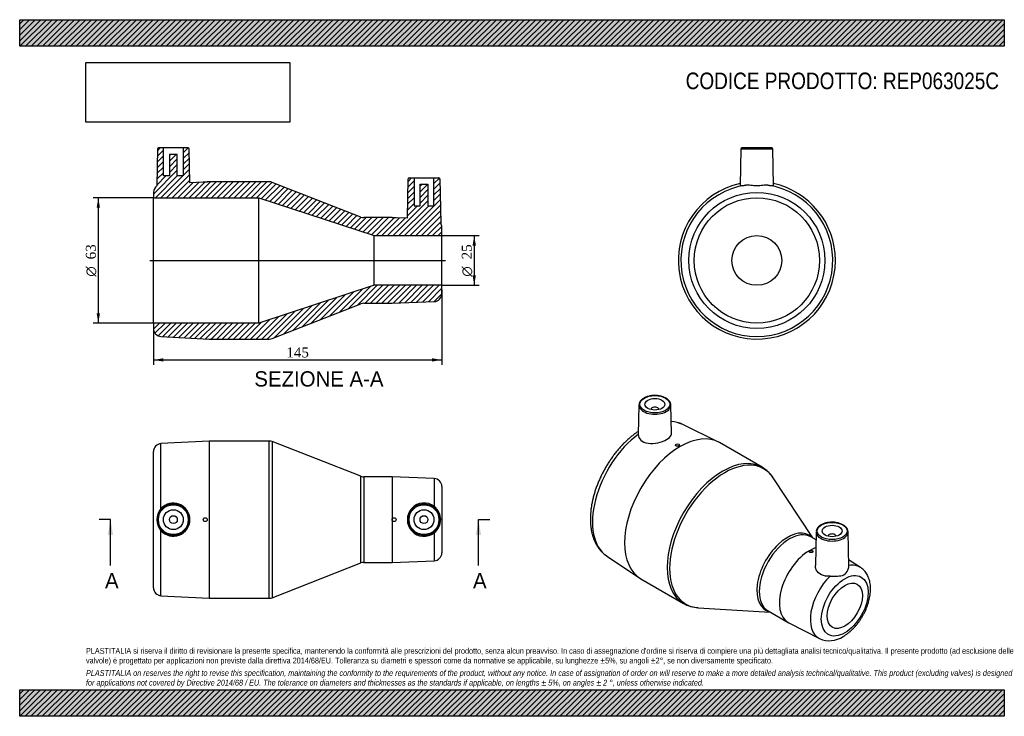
# Model space of a CAD drawing. Header units: millimetres. Extents: x 0 to 495, y 0 to 350.
import ezdxf
from ezdxf.enums import TextEntityAlignment as Align
from ezdxf.lldxf.tags import DXFTag

# ---------------------------------------------------------------- set-up
doc = ezdxf.new("R2010")
doc.units = ezdxf.units.MM
doc.header["$LTSCALE"] = 1.666667
for name, color, linetype in [('Default', 7, 'Continuous'), ('DV4_Default', 7, 'Continuous'), ('REP063025C', 7, 'Continuous')]:
    doc.layers.add(name, color=color, linetype=linetype)
doc.styles.add('SEACAD_Solid_Edge_ANSI', font='seans.ttf')
doc.styles.add('SEACAD_Solid_Edge_ANSI1_Symbols', font='semeca1.ttf')
doc.styles.add('SEACAD_Times_New_Roman', font='times.ttf')
tags = doc.linetypes.add('CENTER2', pattern=[28.575, 19.05, -3.175, 3.175, -3.175]).pattern_tags.tags
tags[10:11] = [DXFTag(74, 4), DXFTag(75, 0), DXFTag(340, '0'), DXFTag(46, 0.0), DXFTag(50, 0.0), DXFTag(44, 0.0), DXFTag(45, 0.0)]
tags[8:9] = [DXFTag(74, 4), DXFTag(75, 0), DXFTag(340, '0'), DXFTag(46, 0.0), DXFTag(50, 0.0), DXFTag(44, 0.0), DXFTag(45, 0.0)]
tags[6:7] = [DXFTag(74, 4), DXFTag(75, 0), DXFTag(340, '0'), DXFTag(46, 0.0), DXFTag(50, 0.0), DXFTag(44, 0.0), DXFTag(45, 0.0)]
tags[4:5] = [DXFTag(74, 4), DXFTag(75, 0), DXFTag(340, '0'), DXFTag(46, 0.0), DXFTag(50, 0.0), DXFTag(44, 0.0), DXFTag(45, 0.0)]
doc.dimstyles.new('ANSImm', dxfattribs={"dimtxt": 5, "dimasz": 5, "dimexe": 2.5, "dimexo": 0, "dimgap": 1.25, "dimtad": 1, "dimdsep": 46, "dimtxsty": 'SEACAD_Times_New_Roman', "dimblk1": '_SE_FILLED', "dimblk2": '_SE_FILLED', "dimsah": 1, "dimcen": 2.5, "dimazin": 0, "dimtfac": 0.85, "dimtdec": 3, "dimtofl": 0, "dimtmove": 0, "dimatfit": 3, "dimfxl": 1, "dimarcsym": 0})
picture_1 = doc.add_image_def('image1.jpg', size_in_pixel=(4302, 1260))

# ---------------------------------------------------------------- blocks, each defined once
blk = doc.blocks.new('SE')
at = {"layer": 'REP063025C', "color": 7, "linetype": 'Continuous'}
for p, q in [((95.25, 138.3), (71.04, 137)), ((71.04, 104.34), (71.04, 137)), ((95.25, 138.3), (95.25, 59.3)), ((125.49, 138.3), (95.25, 138.3)), ((125.49, 59.3), (125.49, 138.3)), ((126.95, 138.03), (126.95, 59.58)), ((171.55, 120.58), (126.95, 138.03)), ((67.25, 64.59), (67.25, 133.01)), ((171.55, 77.03), (171.55, 120.58)), ((173, 120.3), (173, 77.3)), ((187.25, 120.3), (173, 120.3)), ((187.25, 120.3), (187.25, 77.3)), ((208.41, 119.45), (187.25, 120.3)), ((208.41, 119.45), (208.41, 105.41)), ((212.25, 115.46), (212.25, 82.14)), ((71.04, 60.6), (71.04, 93.26)), ((208.41, 92.19), (208.41, 78.15)), ((126.95, 59.58), (171.55, 77.03)), ((173, 77.3), (187.25, 77.3)), ((187.25, 77.3), (208.41, 78.15)), ((71.04, 60.6), (95.25, 59.3)), ((95.25, 59.3), (125.49, 59.3))]:
    blk.add_line(p, q, dxfattribs=at)
for centre, radius in [((77.25, 98.8), 8.01), ((77.25, 98.8), 7.51), ((203.25, 98.8), 8.01), ((203.25, 98.8), 7.51), ((77.25, 98.8), 5), ((77.25, 98.8), 2), ((93.25, 98.8), 1), ((188.25, 98.8), 1), ((203.25, 98.8), 5), ((203.25, 98.8), 2)]:
    blk.add_circle(centre, radius, dxfattribs=at)
for centre, radius, start, end in [((71.25, 133.01), 4, 93.0665, 180), ((125.49, 134.3), 4, 68.6294, 90), ((173, 124.3), 4, 248.6294, 270), ((208.25, 115.46), 4, 0, 87.7094), ((77.23, 98.8), 8.31, 138.1857, 221.8143), ((77.24, 98.8), 8.32, 221.7806, 138.2194), ((203.27, 98.8), 8.37, 52.0997, 307.9003), ((203.27, 98.8), 8.37, 307.853, 52.147), ((208.25, 82.14), 4, 272.2906, 0), ((173, 73.3), 4, 90, 111.3706), ((71.25, 64.59), 4, 180, 266.9335), ((125.49, 63.3), 4, 270, 291.3706)]:
    blk.add_arc(centre, radius, start, end, dxfattribs=at)
blk = doc.blocks.new('SE1')
at = {"layer": 'REP063025C', "color": 7, "linetype": 'Continuous'}
for p, q in [((311.33, 156.43), (311.01, 141.54)), ((317.34, 154.16), (317.34, 154.13)), ((321.34, 154.13), (321.34, 154.16)), ((327.65, 142.04), (327.34, 156.43)), ((351.05, 137.91), (333.31, 146.66)), ((329.65, 136.36), (329.65, 136.24)), ((331.65, 136.3), (331.65, 136.36)), ((373.2, 125.15), (351.81, 137.5)), ((398.78, 89.6), (378.75, 119.86)), ((400.34, 88.7), (397.79, 90.17)), ((400.42, 92.74), (400.06, 75.81)), ((406.43, 90.47), (406.43, 90.44)), ((410.43, 90.44), (410.43, 90.47)), ((416.81, 75.31), (416.44, 92.74)), ((295.13, 80.53), (311.58, 69.54)), ((396.82, 82.96), (396.82, 82.86)), ((398.82, 82.81), (398.82, 82.96)), ((422.69, 74.81), (416.74, 78.64)), ((312.31, 69.08), (333.7, 56.74)), ((341.06, 54.57), (377.28, 52.36)), ((376.29, 52.93), (386.37, 47.11)), ((386.68, 46.95), (402.05, 39.05))]:
    blk.add_line(p, q, dxfattribs=at)
for centre, radius, start, end in [((325.18, 126.94), 21.31, 67.5604, 83.7495), ((365.02, 110.97), 16.35, 32.7006, 60.1011), ((404.7, 92.28), 4.3, 115.1364, 171.1883), ((341.86, 70.85), 16.28, 239.8602, 267.4651), ((407.08, 50.28), 12.3, 245.8776, 304.0725)]:
    blk.add_arc(centre, radius, start, end, dxfattribs=at)
for centre, major_axis in [((319.34, 156.77), (-7.51, 0)), ((319.34, 156.77), (-5, 0)), ((330.65, 136.36), (-1, 0)), ((408.43, 93.09), (-7.51, 0)), ((408.43, 93.09), (5, 0)), ((397.82, 82.96), (1, 0)), ((414.79, 55.53), (-8.33, -14.43)), ((414.79, 55.53), (-6.25, -10.83))]:
    blk.add_ellipse(centre, major_axis=major_axis, ratio=0.57735, dxfattribs=at)
for centre, major_axis, start_param, end_param in [((319.34, 156.37), (8.01, 0), 3.12925, 6.283185), ((319.34, 156.37), (8.01, 0), 3.104925, 3.12925), ((319.34, 154.16), (-2, 0), 3.112862, 6.283185), ((319.34, 154.16), (-2, 0), 0, 0.02873), ((319.34, 156.37), (8.01, 0), 0.012343, 0.035085), ((319.34, 156.37), (8.01, 0), 0, 0.012343), ((332.06, 103.29), (-19.75, -34.21), 3.141593, 6.283185), ((314.94, 113.18), (19.1, 33.08), 0.03789, 0.300931), ((314.94, 113.18), (19.1, 33.08), 0.930985, 3.103703), ((353.45, 90.94), (19.75, 34.21), 0.000851, 3.140471), ((354.48, 90.35), (-19.61, -33.97), 2.861241, 6.283185), ((386.01, 72.14), (10.89, 18.86), 0, 3.300697), ((387.04, 71.55), (-10.75, -18.62), 3.141593, 6.283185), ((386.01, 72.14), (10.89, 18.86), 6.124081, 6.283185), ((408.43, 92.68), (8.01, 0), 3.12925, 6.283185), ((408.43, 92.68), (8.01, 0), 3.09052, 3.12925), ((408.43, 90.47), (2, 0), 0, 3.170323), ((408.43, 90.47), (2, 0), 6.254455, 6.283185), ((408.43, 92.68), (8.01, 0), 0.012343, 0.028833), ((408.43, 92.68), (8.01, 0), 0, 0.012343), ((397.12, 65.73), (-10.75, -18.62), 3.719339, 3.901046), ((397.12, 65.73), (-10.75, -18.62), 3.942744, 6.283185), ((412.08, 57.09), (-10.33, -17.89), 3.113397, 3.597742), ((412.08, 57.09), (-10.33, -17.89), 4.25259, 6.311313), ((354.48, 90.35), (-19.61, -33.97), 0, 0.280352), ((397.12, 65.73), (-10.75, -18.62), 0, 0.028288)]:
    blk.add_ellipse(centre, major_axis=major_axis, ratio=0.57735, start_param=start_param, end_param=end_param, dxfattribs=at)
for points, knots in [([(327.33, 156.55), (327.32, 156.71), (327.29, 157.03), (327.12, 157.57), (326.83, 158.13), (326.42, 158.66), (325.92, 159.16), (325.31, 159.62), (324.62, 160.03), (323.84, 160.39), (323, 160.68), (322.11, 160.92), (321.18, 161.08), (320.22, 161.18), (319.25, 161.21), (318.28, 161.17), (317.32, 161.06), (316.4, 160.88), (315.51, 160.64), (314.68, 160.33), (313.92, 159.96), (313.23, 159.54), (312.64, 159.06), (312.14, 158.54), (311.75, 157.98), (311.49, 157.4), (311.35, 156.9), (311.35, 156.64), (311.35, 156.55)], [0, 0, 0, 0, 0.028087, 0.066023, 0.104277, 0.143132, 0.182616, 0.22257, 0.262775, 0.303058, 0.343309, 0.383503, 0.423641, 0.463738, 0.503812, 0.543885, 0.583976, 0.624105, 0.664294, 0.704565, 0.744935, 0.785406, 0.825948, 0.866424, 0.906626, 0.946288, 0.985227, 1, 1, 1, 1]), ([(311.04, 143.21), (310.93, 143.14), (310.29, 142.71), (309.16, 141.9), (307.64, 140.71), (306.15, 139.44), (304.69, 138.09), (303.26, 136.67), (301.87, 135.17), (300.53, 133.61), (299.22, 131.99), (297.97, 130.31), (296.76, 128.58), (295.62, 126.81), (294.53, 124.99), (293.5, 123.14), (292.53, 121.26), (291.64, 119.35), (290.81, 117.43), (290.05, 115.49), (289.37, 113.54), (288.77, 111.59), (288.25, 109.64), (287.81, 107.7), (287.45, 105.78), (287.18, 103.87), (287, 101.98), (286.9, 100.13), (286.9, 98.3), (286.98, 96.52), (287.16, 94.79), (287.44, 93.11), (287.8, 91.49), (288.26, 89.94), (288.82, 88.46), (289.46, 87.06), (290.18, 85.75), (290.99, 84.52), (291.88, 83.4), (292.84, 82.37), (293.86, 81.46), (294.67, 80.83), (295.1, 80.56), (295.17, 80.52)], [0.0327323, 0.0327323, 0.0327323, 0.0327323, 0.0381731, 0.0630336, 0.0878716, 0.1126806, 0.1374577, 0.1622026, 0.1869169, 0.2116032, 0.2362655, 0.2609077, 0.2855346, 0.3101508, 0.3347615, 0.3593716, 0.3839854, 0.4086071, 0.4332419, 0.4578948, 0.482571, 0.5072754, 0.5320124, 0.5567864, 0.5816005, 0.6064569, 0.631356, 0.6562955, 0.6812694, 0.706267, 0.7312661, 0.7562368, 0.781143, 0.8059407, 0.8305808, 0.8550139, 0.8791966, 0.9030985, 0.9267077, 0.9500338, 0.973107, 0.9959758, 1, 1, 1, 1]), ([(311.01, 141.54), (310.99, 140.55), (311.41, 139.58), (313.09, 137.99), (314.42, 137.42), (317.46, 136.98), (319.2, 137.1), (322.46, 137.8), (324.02, 138.39), (326.4, 139.76), (327.21, 140.53), (327.61, 141.55), (327.66, 141.8), (327.65, 142.04)], [0.0091675, 0.0091675, 0.0091675, 0.0091675, 0.125, 0.125, 0.25, 0.25, 0.375, 0.375, 0.5, 0.5, 0.625, 0.625, 0.6650059, 0.6650059, 0.6650059, 0.6650059]), ([(331.65, 136.3), (331.65, 136.24), (331.63, 136.18), (331.6, 136.12), (331.56, 136.07), (331.5, 136.01), (331.44, 135.96), (331.37, 135.91), (331.28, 135.86), (331.19, 135.83), (331.09, 135.79), (330.99, 135.76), (330.88, 135.75), (330.77, 135.73), (330.66, 135.72), (330.55, 135.72), (330.43, 135.72), (330.32, 135.73), (330.22, 135.76), (330.12, 135.78), (330.03, 135.81), (329.95, 135.85), (329.87, 135.89), (329.8, 135.94), (329.75, 136), (329.7, 136.05), (329.67, 136.11), (329.66, 136.17), (329.65, 136.19), (329.65, 136.21), (329.65, 136.24)], [0, 0, 0, 0, 0.0536525, 0.0536525, 0.0536525, 0.1073123, 0.1073123, 0.1073123, 0.1608679, 0.1608679, 0.1608679, 0.2143677, 0.2143677, 0.2143677, 0.267948, 0.267948, 0.267948, 0.3216774, 0.3216774, 0.3216774, 0.3755108, 0.3755108, 0.3755108, 0.429346, 0.429346, 0.429346, 0.4831136, 0.4831136, 0.4831136, 0.5014814, 0.5014814, 0.5014814, 0.5014814]), ([(416.43, 92.83), (416.43, 92.84), (416.44, 93.03), (416.35, 93.45), (416.15, 94.02), (415.83, 94.58), (415.4, 95.1), (414.87, 95.59), (414.24, 96.04), (413.53, 96.44), (412.73, 96.78), (411.88, 97.06), (410.97, 97.28), (410.03, 97.43), (409.07, 97.51), (408.1, 97.52), (407.13, 97.46), (406.18, 97.33), (405.27, 97.14), (404.4, 96.88), (403.58, 96.55), (403.13, 96.32), (402.87, 96.18)], [0, 0, 0, 0, 0.002377, 0.052583, 0.102815, 0.153591, 0.205202, 0.25761, 0.310566, 0.36379, 0.417067, 0.470289, 0.523434, 0.576508, 0.629534, 0.682537, 0.735546, 0.788583, 0.841678, 0.894861, 0.948159, 1, 1, 1, 1]), ([(398.82, 82.81), (398.82, 82.81), (398.82, 82.81), (398.82, 82.81), (398.82, 82.75), (398.8, 82.68), (398.77, 82.62), (398.73, 82.56), (398.67, 82.5), (398.6, 82.45), (398.53, 82.4), (398.45, 82.36), (398.35, 82.32), (398.26, 82.29), (398.15, 82.26), (398.04, 82.25), (397.93, 82.24), (397.82, 82.23), (397.71, 82.24), (397.6, 82.25), (397.49, 82.27), (397.39, 82.3), (397.29, 82.33), (397.19, 82.37), (397.11, 82.42), (397.03, 82.47), (396.97, 82.53), (396.92, 82.59), (396.87, 82.66), (396.84, 82.73), (396.83, 82.79), (396.83, 82.82), (396.82, 82.84), (396.82, 82.86)], [0.374911, 0.374911, 0.374911, 0.374911, 0.374988, 0.374988, 0.374988, 0.4286592, 0.4286592, 0.4286592, 0.4823299, 0.4823299, 0.4823299, 0.5360055, 0.5360055, 0.5360055, 0.5896801, 0.5896801, 0.5896801, 0.6433555, 0.6433555, 0.6433555, 0.6970164, 0.6970164, 0.6970164, 0.7506534, 0.7506534, 0.7506534, 0.8043139, 0.8043139, 0.8043139, 0.8580694, 0.8580694, 0.8580694, 0.8748302, 0.8748302, 0.8748302, 0.8748302]), ([(407.41, 70.37), (405.87, 70.26), (404.35, 70.45), (401.92, 71.59), (400.99, 72.55), (400.19, 74.35), (400.04, 75.08), (400.06, 75.81)], [0, 0, 0, 0, 0.125, 0.125, 0.25, 0.25, 0.3272478, 0.3272478, 0.3272478, 0.3272478]), ([(407.41, 70.37), (408.68, 70.47), (409.99, 70.44), (412.36, 70.5), (413.46, 70.57), (415.27, 71.62), (415.94, 72.55), (416.66, 74.12), (416.82, 74.8), (416.81, 75.32)], [0, 0, 0, 0, 0.25, 0.25, 0.5, 0.5, 0.75, 0.75, 0.9400763, 0.9400763, 0.9400763, 0.9400763]), ([(413.97, 40.1), (414.2, 40.24), (414.78, 40.58), (415.79, 41.27), (416.93, 42.14), (418.04, 43.11), (419.11, 44.15), (420.14, 45.26), (421.12, 46.44), (422.05, 47.67), (422.92, 48.96), (423.74, 50.29), (424.48, 51.65), (425.17, 53.05), (425.78, 54.47), (426.31, 55.9), (426.77, 57.35), (427.14, 58.8), (427.43, 60.25), (427.63, 61.69), (427.74, 63.11), (427.75, 64.5), (427.67, 65.87), (427.47, 67.19), (427.18, 68.45), (426.78, 69.65), (426.29, 70.77), (425.7, 71.8), (425.03, 72.73), (424.28, 73.56), (423.48, 74.27), (422.97, 74.61), (422.69, 74.8)], [0, 0, 0, 0, 0.018924, 0.053574, 0.08817, 0.122705, 0.15715, 0.1915, 0.225762, 0.259951, 0.294089, 0.3282, 0.362309, 0.396438, 0.430609, 0.464849, 0.499185, 0.53364, 0.568236, 0.602985, 0.637889, 0.672926, 0.708038, 0.743088, 0.777916, 0.812331, 0.846147, 0.879232, 0.911533, 0.94309, 0.974009, 1, 1, 1, 1])]:
    blk.add_open_spline(points, degree=3, knots=knots, dxfattribs=at)
blk = doc.blocks.new('SE2')
at = {"layer": 'REP063025C', "color": 7, "linetype": 'Continuous'}
for p, q in [((362.6, 285.05), (362.27, 266.67)), ((362.6, 285.05), (378.61, 285.05)), ((378.11, 285.54), (363.1, 285.54)), ((378.93, 266.67), (378.61, 285.05))]:
    blk.add_line(p, q, dxfattribs=at)
for radius in [34.21, 31.5, 12.5]:
    blk.add_circle((370.6, 229.04), radius, dxfattribs=at)
for centre, radius, start, end in [((363.1, 285.04), 0.5, 90, 179), ((378.11, 285.04), 0.5, 1, 90), ((370.6, 229.04), 39.5, 102.1478, 0), ((370.6, 229.04), 39.5, 0, 77.8522), ((370.6, 229.04), 38.2, 98.3415, 81.6585)]:
    blk.add_arc(centre, radius, start, end, dxfattribs=at)
for points, knots in [([(362.28, 266.67), (362.28, 266.63), (362.35, 266.61), (362.9, 266.61), (363.81, 266.72), (365.06, 266.84)], [0.8258396, 0.8258396, 0.8258396, 0.8258396, 0.875, 0.875, 1, 1, 1, 1]), ([(376.15, 266.84), (375.38, 266.92), (374.5, 266.82), (372.62, 266.61), (371.61, 266.5), (369.6, 266.5), (368.58, 266.61), (366.7, 266.82), (365.83, 266.92), (365.06, 266.84)], [0, 0, 0, 0, 0.25, 0.25, 0.5, 0.5, 0.75, 0.75, 1, 1, 1, 1]), ([(376.15, 266.84), (377.41, 266.72), (378.3, 266.61), (378.85, 266.61), (378.93, 266.63), (378.93, 266.67)], [0, 0, 0, 0, 0.125, 0.125, 0.1742105, 0.1742105, 0.1742105, 0.1742105])]:
    blk.add_open_spline(points, degree=3, knots=knots, dxfattribs=at)
blk = doc.blocks.new('SE4')
at = {"color": 7, "linetype": 'Continuous', "style": 'SEACAD_Solid_Edge_ANSI'}
blk.add_text('A', height=7.67, dxfattribs=at).set_placement((42.9, 71.97), align=Align.TOP_LEFT)
blk = doc.blocks.new('SE5')
at = {"color": 7, "linetype": 'Continuous', "style": 'SEACAD_Solid_Edge_ANSI'}
blk.add_text('A', height=7.67, dxfattribs=at).set_placement((227.89, 71.97), align=Align.TOP_LEFT)
blk = doc.blocks.new('SEANNOT_GROUP')
at = {"linetype": 'Continuous'}
blk.add_hatch(color=7, dxfattribs=at).paths.add_polyline_path([(46.94, 91.13), (45.66, 98.8), (44.38, 91.13)])
at = {"color": 7, "linetype": 'Continuous'}
blk.add_lwpolyline([(45.66, 75.8), (45.66, 98.8)], dxfattribs=at)
blk = doc.blocks.new('SEANNOT_GROUP1')
at = {"linetype": 'Continuous'}
blk.add_hatch(color=7, dxfattribs=at).paths.add_polyline_path([(231.93, 91.13), (230.65, 98.8), (229.37, 91.13)])
at = {"color": 7, "linetype": 'Continuous'}
blk.add_lwpolyline([(230.65, 75.8), (230.65, 98.8)], dxfattribs=at)
blk = doc.blocks.new('SE3')
at = {"layer": 'Default', "color": 7, "linetype": 'CENTER2'}
for p, q in [((45.66, 98.8), (39.91, 98.8)), ((230.65, 98.8), (236.4, 98.8))]:
    blk.add_line(p, q, dxfattribs=at)
at = {"layer": 'Default', "color": 7, "linetype": 'CENTER2', "const_width": 0.0001}
blk.add_lwpolyline([(45.66, 98.8), (230.65, 98.8)], dxfattribs=at)
at = {"layer": 'Default'}
for name in ['SEANNOT_GROUP', 'SEANNOT_GROUP1', 'SE4', 'SE5']:
    blk.add_blockref(name, (0, 0), dxfattribs=at)
blk = doc.blocks.new('SE6')
at = {"layer": 'REP063025C', "linetype": 'Continuous'}
h = blk.add_hatch(dxfattribs=at)
h.set_pattern_fill('LINE', scale=0.62992, angle=45, style=0)
edge = h.paths.add_edge_path()
edge.add_line((72.25, 271.54), (72.25, 285.54))
edge.add_line((72.25, 285.54), (69.74, 285.54))
edge.add_arc((69.74, 285.04), 0.5, 90, 179)
edge.add_line((69.24, 285.05), (68.92, 266.5))
edge.add_arc((71.25, 263.25), 4, 125.6685, 180)
edge.add_line((67.25, 263.25), (67.25, 260.54))
edge.add_line((67.25, 260.54), (120.25, 260.54))
edge.add_line((120.25, 260.54), (178.25, 241.54))
edge.add_line((178.25, 241.54), (212.25, 241.54))
edge.add_line((212.25, 241.54), (212.25, 245.7))
edge.add_arc((208.25, 245.7), 4, 0, 31.8761)
edge.add_line((211.65, 247.81), (211.26, 270.05))
edge.add_arc((210.76, 270.04), 0.5, 1, 90)
edge.add_line((210.76, 270.54), (208.25, 270.54))
edge.add_line((208.25, 270.54), (208.25, 256.54))
edge.add_line((208.25, 256.54), (205.25, 256.54))
edge.add_line((205.25, 256.54), (205.25, 267.34))
edge.add_line((205.25, 267.34), (201.25, 267.34))
edge.add_line((201.25, 267.34), (201.25, 256.54))
edge.add_line((201.25, 256.54), (198.25, 256.54))
edge.add_line((198.25, 256.54), (198.25, 270.54))
edge.add_line((198.25, 270.54), (195.74, 270.54))
edge.add_arc((195.74, 270.04), 0.5, 90, 179)
edge.add_line((195.24, 270.05), (194.89, 250.24))
edge.add_line((194.89, 250.24), (189.25, 250.46))
edge.add_line((189.25, 250.46), (189.25, 250.64))
edge.add_line((189.25, 250.64), (187.25, 250.64))
edge.add_line((187.25, 250.64), (187.25, 250.54))
edge.add_line((187.25, 250.54), (173, 250.54))
edge.add_arc((173, 254.54), 4, 248.6294, 270, ccw=False)
edge.add_line((171.55, 250.82), (126.95, 268.27))
edge.add_arc((125.49, 264.54), 4, 68.6294, 90)
edge.add_line((125.49, 268.54), (95.25, 268.54))
edge.add_line((95.25, 268.54), (94.25, 268.49))
edge.add_line((94.25, 268.49), (94.25, 268.54))
edge.add_line((94.25, 268.54), (92.25, 268.54))
edge.add_line((92.25, 268.54), (92.25, 268.38))
edge.add_line((92.25, 268.38), (85.55, 268.02))
edge.add_line((85.55, 268.02), (85.26, 285.05))
edge.add_arc((84.76, 285.04), 0.5, 1, 90)
edge.add_line((84.76, 285.54), (82.25, 285.54))
edge.add_line((82.25, 285.54), (82.25, 271.54))
edge.add_line((82.25, 271.54), (79.25, 271.54))
edge.add_line((79.25, 271.54), (79.25, 282.34))
edge.add_line((79.25, 282.34), (75.25, 282.34))
edge.add_line((75.25, 282.34), (75.25, 271.54))
edge.add_line((75.25, 271.54), (72.25, 271.54))
h = blk.add_hatch(dxfattribs=at)
h.set_pattern_fill('LINE', scale=0.62992, angle=45, style=0)
edge = h.paths.add_edge_path()
edge.add_line((212.25, 212.38), (212.25, 216.54))
edge.add_line((212.25, 216.54), (178.25, 216.54))
edge.add_line((178.25, 216.54), (120.25, 197.54))
edge.add_line((120.25, 197.54), (67.25, 197.54))
edge.add_line((67.25, 197.54), (67.25, 194.83))
edge.add_arc((71.25, 194.83), 4, 180, 266.9335)
edge.add_line((71.04, 190.84), (95.25, 189.54))
edge.add_line((95.25, 189.54), (125.49, 189.54))
edge.add_arc((125.49, 193.54), 4, 270, 291.3706)
edge.add_line((126.95, 189.82), (171.55, 207.27))
edge.add_arc((173, 203.54), 4, 90, 111.3706, ccw=False)
edge.add_line((173, 207.54), (187.25, 207.54))
edge.add_line((187.25, 207.54), (208.41, 208.39))
edge.add_arc((208.25, 212.38), 4, 272.2906, 360)
at = {"layer": 'DV4_Default', "color": 7, "linetype": 'CENTER2'}
blk.add_line((65.5, 229.04), (214, 229.04), dxfattribs=at)
at = {"layer": 'REP063025C', "color": 7, "linetype": 'Continuous'}
for p, q in [((69.24, 285.05), (68.92, 266.5)), ((72.25, 285.54), (69.74, 285.54)), ((82.25, 285.54), (72.25, 285.54)), ((72.25, 271.54), (72.25, 285.54)), ((75.25, 282.34), (75.25, 271.54)), ((79.25, 282.34), (75.25, 282.34)), ((79.25, 271.54), (79.25, 282.34)), ((82.25, 285.54), (82.25, 271.54)), ((84.76, 285.54), (82.25, 285.54)), ((85.55, 268.02), (85.26, 285.05)), ((75.25, 271.54), (72.25, 271.54)), ((82.25, 271.54), (79.25, 271.54)), ((92.25, 268.38), (85.55, 268.02)), ((92.25, 268.38), (92.25, 268.54)), ((92.25, 268.54), (94.25, 268.54)), ((94.25, 268.54), (94.25, 268.49)), ((95.25, 268.54), (94.25, 268.49)), ((125.49, 268.54), (95.25, 268.54)), ((171.55, 250.82), (126.95, 268.27)), ((194.89, 250.24), (195.24, 270.05)), ((195.74, 270.54), (198.25, 270.54)), ((198.25, 270.54), (208.25, 270.54)), ((198.25, 270.54), (198.25, 256.54)), ((201.25, 267.34), (205.25, 267.34)), ((201.25, 256.54), (201.25, 267.34)), ((205.25, 267.34), (205.25, 256.54)), ((208.25, 270.54), (210.76, 270.54)), ((208.25, 256.54), (208.25, 270.54)), ((211.26, 270.05), (211.65, 247.81)), ((67.25, 263.25), (67.25, 260.54)), ((67.25, 197.54), (67.25, 260.54)), ((67.25, 260.54), (120.25, 260.54)), ((120.25, 197.54), (120.25, 260.54)), ((120.25, 260.54), (178.25, 241.54)), ((198.25, 256.54), (201.25, 256.54)), ((205.25, 256.54), (208.25, 256.54)), ((187.25, 250.54), (173, 250.54)), ((187.25, 250.54), (187.25, 250.64)), ((187.25, 250.64), (189.25, 250.64)), ((189.25, 250.64), (189.25, 250.46)), ((194.89, 250.24), (189.25, 250.46)), ((212.25, 241.54), (212.25, 245.7)), ((178.25, 216.54), (178.25, 241.54)), ((178.25, 241.54), (212.25, 241.54)), ((212.25, 216.54), (212.25, 241.54)), ((178.25, 216.54), (120.25, 197.54)), ((212.25, 216.54), (178.25, 216.54)), ((212.25, 212.38), (212.25, 216.54)), ((187.25, 207.54), (208.41, 208.39)), ((126.95, 189.82), (171.55, 207.27)), ((173, 207.54), (187.25, 207.54)), ((120.25, 197.54), (67.25, 197.54)), ((67.25, 197.54), (67.25, 194.83)), ((71.04, 190.84), (95.25, 189.54)), ((95.25, 189.54), (125.49, 189.54))]:
    blk.add_line(p, q, dxfattribs=at)
for centre, radius, start, end in [((69.74, 285.04), 0.5, 90, 179), ((84.76, 285.04), 0.5, 1, 90), ((125.49, 264.54), 4, 68.6294, 90), ((195.74, 270.04), 0.5, 90, 179), ((210.76, 270.04), 0.5, 1, 90), ((71.25, 263.25), 4, 125.6685, 180), ((173, 254.54), 4, 248.6294, 270), ((208.25, 245.7), 4, 0, 31.8761), ((208.25, 212.38), 4, 272.2906, 0), ((173, 203.54), 4, 90, 111.3706), ((71.25, 194.83), 4, 180, 266.9335), ((125.49, 193.54), 4, 270, 291.3706)]:
    blk.add_arc(centre, radius, start, end, dxfattribs=at)
blk = doc.blocks.new('GDimGGroup')
at = {"layer": 'Default', "linetype": 'Continuous'}
for points in [[(38.69, 255.54), (40.35, 255.54), (39.52, 260.54)], [(38.69, 202.54), (39.52, 197.54), (40.35, 202.54)]]:
    blk.add_hatch(color=7, dxfattribs=at).paths.add_polyline_path(points)
at = {"layer": 'Default', "color": 7, "linetype": 'Continuous'}
for p, q in [((67.25, 260.54), (37.02, 260.54)), ((39.52, 260.54), (39.52, 197.54)), ((67.25, 197.54), (37.02, 197.54))]:
    blk.add_line(p, q, dxfattribs=at)
for s, style, p in [('63', 'SEACAD_Times_New_Roman', (33.27, 229.6)), ('O', 'SEACAD_Solid_Edge_ANSI1_Symbols', (33.27, 220.9))]:
    blk.add_text(s, height=5, rotation=90, dxfattribs=dict(at, style=style)).set_placement(p, align=Align.TOP_LEFT)
blk = doc.blocks.new('GDimGGroup1')
at = {"layer": 'Default', "linetype": 'Continuous'}
for points in [[(229.35, 236.54), (228.51, 241.54), (227.68, 236.54)], [(229.35, 221.54), (227.68, 221.54), (228.51, 216.54)]]:
    blk.add_hatch(color=7, dxfattribs=at).paths.add_polyline_path(points)
at = {"layer": 'Default', "color": 7, "linetype": 'Continuous'}
for p, q in [((212.25, 241.54), (231.01, 241.54)), ((228.51, 241.54), (228.51, 216.54)), ((212.25, 216.54), (231.01, 216.54))]:
    blk.add_line(p, q, dxfattribs=at)
for s, style, p in [('25', 'SEACAD_Times_New_Roman', (222.26, 229.6)), ('O', 'SEACAD_Solid_Edge_ANSI1_Symbols', (222.26, 220.9))]:
    blk.add_text(s, height=5, rotation=90, dxfattribs=dict(at, style=style)).set_placement(p, align=Align.TOP_LEFT)
blk = doc.blocks.new('DMBLK5')
at = {"layer": 'Default', "linetype": 'Continuous'}
for points in [[(72.25, 178.24), (72.25, 179.9), (67.25, 179.07)], [(207.25, 178.24), (212.25, 179.07), (207.25, 179.9)]]:
    blk.add_hatch(color=7, dxfattribs=at).paths.add_polyline_path(points)
at = {"layer": 'Default', "color": 7, "linetype": 'Continuous'}
for p, q in [((212.25, 214.46), (212.25, 176.57)), ((67.25, 196.19), (67.25, 176.57)), ((67.25, 179.07), (212.25, 179.07))]:
    blk.add_line(p, q, dxfattribs=at)
at = {"layer": 'Default', "color": 7, "linetype": 'Continuous', "style": 'SEACAD_Times_New_Roman'}
blk.add_text('145', height=5, dxfattribs=at).set_placement((134.06, 185.32), align=Align.TOP_LEFT)
blk = doc.blocks.new('_SE_FILLED')
at = {"color": 0}
blk.add_line((0, 0), (-1, 0), dxfattribs=at)
blk.add_solid([(0, 0), (-1, -0.1665), (-1, 0.1665), (0, 0)], dxfattribs=at)

msp = doc.modelspace()

# ---------------------------------------------------------------- hatches: boundary and pattern name
at = {"layer": 'Default', "linetype": 'Continuous'}
h = msp.add_hatch(dxfattribs=at)
h.set_pattern_fill('LINE', scale=0.62992, angle=45, style=0)
h.paths.add_polyline_path([(495, 336.667), (495, 350), (0, 350), (0, 336.667)])
for points in [[(495, 336.667), (495, 350), (0, 350), (0, 336.667)], [(495, 0), (495, 13.333), (0, 13.333), (0, 0)]]:
    msp.add_hatch(color=7, dxfattribs=at).paths.add_polyline_path(points)
h = msp.add_hatch(dxfattribs=at)
h.set_pattern_fill('LINE', scale=0.62992, angle=45, style=0)
h.paths.add_polyline_path([(495, 0), (495, 13.333), (0, 13.333), (0, 0)])

# ---------------------------------------------------------------- linework, layer by layer
at = {"layer": 'Default', "color": 7, "linetype": 'Continuous'}
for p, q in [((0, 350), (495, 350)), ((0, 336.667), (0, 350)), ((495, 350), (495, 336.667)), ((495, 336.667), (0, 336.667)), ((0, 13.333), (495, 13.333)), ((0, 0), (0, 13.333)), ((495, 13.333), (495, 0)), ((495, 0), (0, 0))]:
    msp.add_line(p, q, dxfattribs=at)

# ---------------------------------------------------------------- block references
at = {"layer": 'Default'}
for name in ['SE6', 'SE2', 'GDimGGroup', 'GDimGGroup1', 'SE1', 'SE', 'SE3']:
    msp.add_blockref(name, (0, 0), dxfattribs=at)

# ---------------------------------------------------------------- texts
at = {"layer": 'Default', "color": 7, "linetype": 'Continuous', "style": 'SEACAD_Solid_Edge_ANSI'}
msp.add_text('SEZIONE A-A', height=7.66667, dxfattribs=at).set_placement((117.958, 173.366), align=Align.TOP_LEFT)
at = {"layer": 'Default', "attachment_point": 1}
for s, insert, char_height, width in [('{\\fArial Narrow|b0||i0||c0|p34;\\C7;\\H8.333333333;\\W1.;CODICE PRODOTTO: REP063025C}', (334.815, 323.439), 8.33333, 158.0038), ("{\\fArial Narrow|b0||i0||c0|p34;\\C7;\\H2.916666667;\\W1.;PLASTITALIA si riserva il diritto di revisionare la presente specifica, mantenendo la conformità alle prescrizioni del prodotto, senza alcun preavviso. In caso di assegnazione d'ordine si riserva di compiere una più dettagliata analisi tecnico/qualitativa. Il presente prodotto (ad esclusione delle \\P}{\\fArial Narrow|b0||i0||c0|p34;\\C7;\\H2.916666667;\\W1.;valvole) è progettato per applicazioni non previste dalla direttiva 2014/68/EU. Tolleranza su diametri e spessori come da normative se applicabile, su lunghezze ±5%, su angoli ±2°, se non diversamente specificato.\\P}{\\fArial Narrow|b0||i0||c0|p34;\\C7;\\H0.8333333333;\\W1.;   \\P}{\\fArial Narrow|b0||i1||c0|p34;\\C7;\\H2.916666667;\\W1.;PLASTITALIA on reserves the right to revise this specification, maintaining the conformity to the requirements of the product, without any notice. In case of assignation of order on will reserve to make a more detailed analysis technical/qualitative. This product (excluding valves) is designed \\P}{\\fArial Narrow|b0||i1||c0|p34;\\C7;\\H2.916666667;\\W1.;for applications not covered by Directive 2014/68 / EU. The tolerance on diameters and thicknesses as the standards if applicable, on lengths ± 5%, on angles ± 2 °, unless otherwise indicated.\\P}", (33.333, 34.337), 2.916667, 428.33333)]:
    msp.add_mtext(s, dxfattribs=dict(at, insert=insert, char_height=char_height, width=width))

# ---------------------------------------------------------------- dimensions: what is measured, and where the dimension line sits
at = {"layer": 'Default', "color": 7, "linetype": 'Continuous'}
dim = msp.add_linear_dim(base=(212.249, 179.071), p1=(67.249, 196.187), p2=(212.249, 214.463), text='\\A1;<>', dimstyle='ANSImm', dxfattribs=at)
dim.commit()
dim.dimension.update_dxf_attribs({"geometry": 'DMBLK5', "text_midpoint": (139.749, 179.071), "dimtype": 160})

# ---------------------------------------------------------------- pictures from other files: only their frames are drawn
image = msp.add_image(picture_1, insert=(33.333, 298.505), size_in_units=(102.429, 30))
image.dxf.flags = 7

doc.saveas('drawing.dxf')
